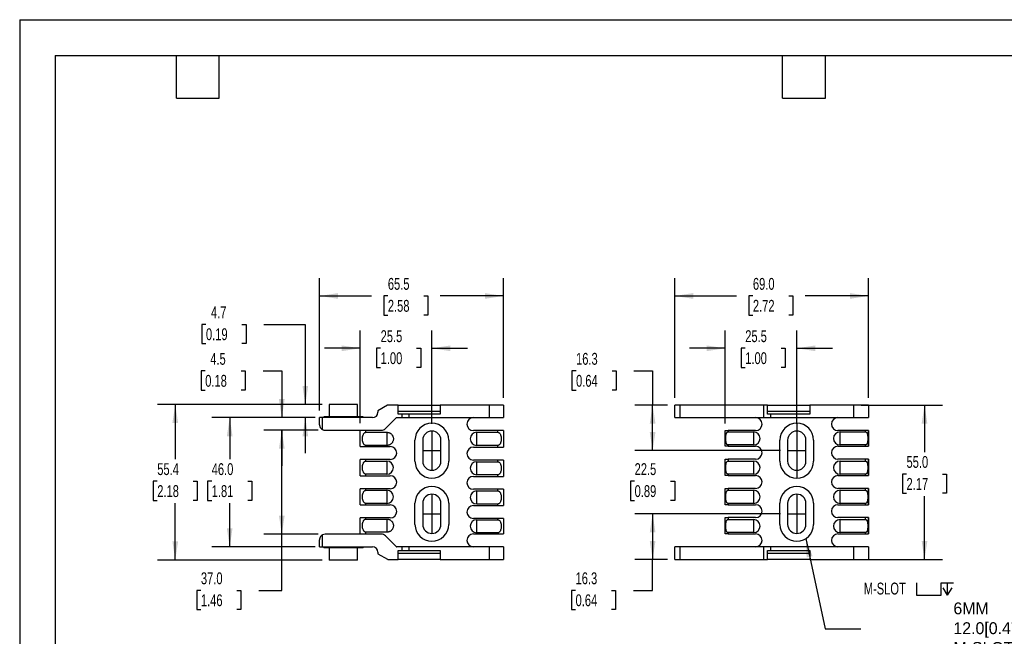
# Model space of a CAD drawing. Header units: millimetres. Extents: x 0 to 559, y 0 to 432.
# Tile 2 of 4: x 0 to 351, y 212 to 432. Entities that reach past the tile are written whole.
import ezdxf

# ---------------------------------------------------------------- set-up
doc = ezdxf.new("R2010")
doc.units = ezdxf.units.MM
doc.header["$LTSCALE"] = 2
doc.linetypes.add('CENTERX2', pattern=[20.32, 12.7, -2.54, 2.54, -2.54])
doc.layers.add('CENTER', color=40, linetype='CENTERX2')
doc.layers.add('DIMENSIONS', color=140, linetype='Continuous', lineweight=25)
doc.layers.add('TEXT', color=140, linetype='Continuous', lineweight=25)
doc.styles.add('SLDTEXTSTYLE0', font='TXT', dxfattribs={"width": 0.7})
doc.dimstyles.new('SLDDIMSTYLE0', dxfattribs={"dimtxt": 4.316016, "dimasz": 6.604, "dimexe": 0, "dimexo": 0.0625, "dimgap": 1.079004, "dimtad": 0, "dimtih": 1, "dimtoh": 1, "dimdec": 1, "dimrnd": 1e-09, "dimzin": 4, "dimdsep": 46, "dimtxsty": 'SLDTEXTSTYLE0', "dimsah": 1, "dimcen": 0.09, "dimadec": 0, "dimazin": 1, "dimtfac": 1, "dimtdec": 1, "dimtofl": 0, "dimtmove": 0, "dimatfit": 3, "dimfxl": 0, "dimfrac": 2, "dimtolj": 1, "dimtzin": 12, "dimarcsym": 0})
doc.dimstyles.new('SLDDIMSTYLE1', dxfattribs={"dimtxt": 4.316016, "dimasz": 6.604, "dimexe": 0, "dimexo": 0.0625, "dimgap": 1.079004, "dimtad": 0, "dimtih": 1, "dimtoh": 1, "dimdec": 1, "dimrnd": 1e-09, "dimzin": 12, "dimdsep": 46, "dimtxsty": 'SLDTEXTSTYLE0', "dimsah": 1, "dimcen": 0.09, "dimadec": 0, "dimazin": 3, "dimtfac": 1, "dimtdec": 1, "dimtofl": 0, "dimtmove": 0, "dimatfit": 3, "dimfxl": 0, "dimfrac": 2, "dimtolj": 1, "dimtzin": 12, "dimarcsym": 0})
doc.dimstyles.new('SLDDIMSTYLE6', dxfattribs={"dimtxt": 4.316016, "dimasz": 6.604, "dimexe": 0, "dimexo": 0.0625, "dimgap": 1.079004, "dimtad": 0, "dimtih": 1, "dimtoh": 1, "dimdec": 1, "dimrnd": 1e-09, "dimzin": 12, "dimdsep": 46, "dimtxsty": 'SLDTEXTSTYLE0', "dimsah": 1, "dimcen": 0.09, "dimadec": 0, "dimazin": 3, "dimtfac": 1, "dimtdec": 1, "dimtmove": 0, "dimatfit": 0, "dimfxl": 0, "dimfrac": 2, "dimtolj": 1, "dimtzin": 12, "dimarcsym": 0})
doc.dimstyles.new('SLDDIMSTYLE7', dxfattribs={"dimtxt": 0.18, "dimasz": 6.604, "dimexe": 0, "dimexo": 0.0625, "dimgap": 0, "dimtad": 0, "dimtih": 1, "dimtoh": 1, "dimdec": 0, "dimrnd": 1e-09, "dimzin": 0, "dimdsep": 46, "dimtxsty": 'Standard', "dimsah": 1, "dimcen": 0.09, "dimadec": 0, "dimazin": 0, "dimtfac": 6.604, "dimtdec": 0, "dimtofl": 0, "dimtmove": 0, "dimatfit": 3, "dimfxl": 0, "dimfrac": 2, "dimtolj": 1, "dimtzin": 0, "dimarcsym": 0})

# ---------------------------------------------------------------- blocks, each defined once
blk = doc.blocks.new('_D_13')
at = {"layer": 'DIMENSIONS'}
for p, q in [((251.32, 288.02), (251.32, 321.13)), ((276.82, 287.87), (276.82, 321.13)), ((251.32, 314.78), (238.62, 314.78)), ((258.46, 314.78), (257.01, 314.78)), ((257.01, 314.78), (257.01, 307.92)), ((271.28, 314.78), (272.73, 314.78)), ((272.73, 314.78), (272.73, 307.92)), ((276.82, 314.78), (289.52, 314.78)), ((257.01, 307.92), (258.46, 307.92)), ((272.73, 307.92), (271.28, 307.92))]:
    blk.add_line(p, q, dxfattribs=at)
for points in [[(251.32, 314.78), (244.72, 315.8), (244.72, 313.77)], [(276.82, 314.78), (283.42, 313.77), (283.42, 315.8)]]:
    blk.add_solid(points, dxfattribs=at)
at = {"layer": 'DIMENSIONS', "char_height": 4.233, "attachment_point": 1, "style": 'SLDTEXTSTYLE0'}
for s, insert in [('25.5', (258.46, 321.21)), ('1.00', (258.46, 313.38))]:
    blk.add_mtext(s, dxfattribs=dict(at, insert=insert))
blk = doc.blocks.new('_D_14')
at = {"layer": 'DIMENSIONS'}
for p, q in [((271.03, 255.83), (219.11, 255.83)), ((225.46, 255.83), (225.46, 239.58)), ((230.78, 239.58), (219.11, 239.58)), ((225.46, 228.57), (225.46, 239.58)), ((198.02, 228.57), (196.57, 228.57)), ((196.57, 228.57), (196.57, 221.71)), ((210.84, 228.57), (212.29, 228.57)), ((212.29, 228.57), (212.29, 221.71)), ((218.62, 228.57), (225.46, 228.57)), ((196.57, 221.71), (198.02, 221.71)), ((212.29, 221.71), (210.84, 221.71))]:
    blk.add_line(p, q, dxfattribs=at)
for points in [[(225.46, 255.83), (224.45, 249.23), (226.48, 249.23)], [(225.46, 239.58), (226.48, 246.19), (224.45, 246.19)]]:
    blk.add_solid(points, dxfattribs=at)
at = {"layer": 'DIMENSIONS', "char_height": 4.233, "attachment_point": 1, "style": 'SLDTEXTSTYLE0'}
for s, insert in [('16.3', (198.02, 234.99)), ('0.64', (198.02, 227.16))]:
    blk.add_mtext(s, dxfattribs=dict(at, insert=insert))
blk = doc.blocks.new('_D_15')
at = {"layer": 'DIMENSIONS'}
for p, q in [((225.46, 278.33), (225.46, 291.03)), ((271.03, 278.33), (219.11, 278.33)), ((219.05, 267.44), (217.6, 267.44)), ((217.6, 267.44), (217.6, 260.58)), ((231.88, 267.44), (233.33, 267.44)), ((233.33, 267.44), (233.33, 260.58)), ((217.6, 260.58), (219.05, 260.58)), ((233.33, 260.58), (231.88, 260.58)), ((271.03, 255.83), (219.11, 255.83)), ((225.46, 255.83), (225.46, 243.13))]:
    blk.add_line(p, q, dxfattribs=at)
for points in [[(225.46, 278.33), (226.48, 284.94), (224.45, 284.94)], [(225.46, 255.83), (224.45, 249.23), (226.48, 249.23)]]:
    blk.add_solid(points, dxfattribs=at)
at = {"layer": 'DIMENSIONS', "char_height": 4.233, "attachment_point": 1, "style": 'SLDTEXTSTYLE0'}
for s, insert in [('22.5', (219.05, 273.87)), ('0.89', (219.05, 266.04))]:
    blk.add_mtext(s, dxfattribs=dict(at, insert=insert))
blk = doc.blocks.new('_D_16')
at = {"layer": 'DIMENSIONS'}
for p, q in [((198.19, 306.72), (196.74, 306.72)), ((196.74, 306.72), (196.74, 299.86)), ((211.01, 306.72), (212.46, 306.72)), ((212.46, 306.72), (212.46, 299.86)), ((218.79, 306.72), (225.46, 306.72)), ((225.46, 306.72), (225.46, 294.58)), ((196.74, 299.86), (198.19, 299.86)), ((212.46, 299.86), (211.01, 299.86)), ((230.78, 294.58), (219.11, 294.58)), ((225.46, 278.33), (225.46, 294.58)), ((271.03, 278.33), (219.11, 278.33))]:
    blk.add_line(p, q, dxfattribs=at)
for points in [[(225.46, 294.58), (224.45, 287.98), (226.48, 287.98)], [(225.46, 278.33), (226.48, 284.94), (224.45, 284.94)]]:
    blk.add_solid(points, dxfattribs=at)
at = {"layer": 'DIMENSIONS', "char_height": 4.233, "attachment_point": 1, "style": 'SLDTEXTSTYLE0'}
for s, insert in [('16.3', (198.19, 313.15)), ('0.64', (198.19, 305.32))]:
    blk.add_mtext(s, dxfattribs=dict(at, insert=insert))
blk = doc.blocks.new('_D_17')
at = {"layer": 'DIMENSIONS'}
for p, q in [((121.32, 288.12), (121.32, 321.13)), ((146.82, 287.87), (146.82, 321.13)), ((121.32, 314.78), (108.62, 314.78)), ((128.58, 314.78), (127.13, 314.78)), ((127.13, 314.78), (127.13, 307.92)), ((141.41, 314.78), (142.85, 314.78)), ((142.85, 314.78), (142.85, 307.92)), ((146.82, 314.78), (159.52, 314.78)), ((127.13, 307.92), (128.58, 307.92)), ((142.85, 307.92), (141.41, 307.92))]:
    blk.add_line(p, q, dxfattribs=at)
for points in [[(121.32, 314.78), (114.72, 315.8), (114.72, 313.77)], [(146.82, 314.78), (153.42, 313.77), (153.42, 315.8)]]:
    blk.add_solid(points, dxfattribs=at)
at = {"layer": 'DIMENSIONS', "char_height": 4.233, "attachment_point": 1, "style": 'SLDTEXTSTYLE0'}
for s, insert in [('25.5', (128.58, 321.21)), ('1.00', (128.58, 313.38))]:
    blk.add_mtext(s, dxfattribs=dict(at, insert=insert))
blk = doc.blocks.new('_D_18')
at = {"layer": 'DIMENSIONS'}
for p, q in [((299.71, 294.58), (328.67, 294.58)), ((322.32, 294.58), (322.32, 277.83)), ((315.91, 270.01), (314.46, 270.01)), ((314.46, 270.01), (314.46, 263.15)), ((328.73, 270.01), (330.18, 270.01)), ((330.18, 270.01), (330.18, 263.15)), ((314.46, 263.15), (315.91, 263.15)), ((330.18, 263.15), (328.73, 263.15)), ((322.32, 239.58), (322.32, 262.18)), ((299.71, 239.58), (328.67, 239.58))]:
    blk.add_line(p, q, dxfattribs=at)
for points in [[(322.32, 294.58), (321.3, 287.98), (323.34, 287.98)], [(322.32, 239.58), (323.34, 246.19), (321.3, 246.19)]]:
    blk.add_solid(points, dxfattribs=at)
at = {"layer": 'DIMENSIONS', "char_height": 4.233, "attachment_point": 1, "style": 'SLDTEXTSTYLE0'}
for s, insert in [('55.0', (315.91, 276.43)), ('2.17', (315.91, 268.6))]:
    blk.add_mtext(s, dxfattribs=dict(at, insert=insert))
blk = doc.blocks.new('_D_19')
at = {"layer": 'DIMENSIONS'}
for p, q in [((233.32, 297.12), (233.32, 339.77)), ((302.32, 297.12), (302.32, 339.77)), ((233.32, 333.42), (255.34, 333.42)), ((261.19, 333.42), (259.74, 333.42)), ((259.74, 333.42), (259.74, 326.56)), ((274.01, 333.42), (275.46, 333.42)), ((275.46, 333.42), (275.46, 326.56)), ((302.32, 333.42), (279.86, 333.42)), ((259.74, 326.56), (261.19, 326.56)), ((275.46, 326.56), (274.01, 326.56))]:
    blk.add_line(p, q, dxfattribs=at)
for points in [[(233.32, 333.42), (239.92, 332.4), (239.92, 334.44)], [(302.32, 333.42), (295.72, 334.44), (295.72, 332.4)]]:
    blk.add_solid(points, dxfattribs=at)
at = {"layer": 'DIMENSIONS', "char_height": 4.233, "attachment_point": 1, "style": 'SLDTEXTSTYLE0'}
for s, insert in [('69.0', (261.19, 339.84)), ('2.72', (261.19, 332.02))]:
    blk.add_mtext(s, dxfattribs=dict(at, insert=insert))
blk = doc.blocks.new('_D_20')
at = {"layer": 'DIMENSIONS'}
for p, q in [((106.82, 292.62), (106.82, 339.77)), ((172.32, 297.12), (172.32, 339.77)), ((106.82, 333.42), (125.3, 333.42)), ((131.15, 333.42), (129.7, 333.42)), ((129.7, 333.42), (129.7, 326.56)), ((143.97, 333.42), (145.42, 333.42)), ((145.42, 333.42), (145.42, 326.56)), ((172.32, 333.42), (149.82, 333.42)), ((129.7, 326.56), (131.15, 326.56)), ((145.42, 326.56), (143.97, 326.56))]:
    blk.add_line(p, q, dxfattribs=at)
for points in [[(106.82, 333.42), (113.42, 332.4), (113.42, 334.44)], [(172.32, 333.42), (165.72, 334.44), (165.72, 332.4)]]:
    blk.add_solid(points, dxfattribs=at)
at = {"layer": 'DIMENSIONS', "char_height": 4.233, "attachment_point": 1, "style": 'SLDTEXTSTYLE0'}
for s, insert in [('65.5', (131.15, 339.84)), ('2.58', (131.15, 332.02))]:
    blk.add_mtext(s, dxfattribs=dict(at, insert=insert))
blk = doc.blocks.new('_D_21')
at = {"layer": 'DIMENSIONS'}
for p, q in [((106.28, 285.58), (87.02, 285.58)), ((93.37, 248.58), (93.37, 285.58)), ((106.28, 248.58), (87.02, 248.58)), ((93.37, 228.57), (93.37, 248.58)), ((64.56, 228.57), (63.11, 228.57)), ((63.11, 228.57), (63.11, 221.71)), ((77.38, 228.57), (78.83, 228.57)), ((78.83, 228.57), (78.83, 221.71)), ((85.16, 228.57), (93.37, 228.57)), ((63.11, 221.71), (64.56, 221.71)), ((78.83, 221.71), (77.38, 221.71))]:
    blk.add_line(p, q, dxfattribs=at)
for points in [[(93.37, 285.58), (92.35, 278.98), (94.39, 278.98)], [(93.37, 248.58), (94.39, 255.19), (92.35, 255.19)]]:
    blk.add_solid(points, dxfattribs=at)
at = {"layer": 'DIMENSIONS', "char_height": 4.233, "attachment_point": 1, "style": 'SLDTEXTSTYLE0'}
for s, insert in [('37.0', (64.56, 234.99)), ('1.46', (64.56, 227.16))]:
    blk.add_mtext(s, dxfattribs=dict(at, insert=insert))
blk = doc.blocks.new('_D_22')
at = {"layer": 'DIMENSIONS'}
for p, q in [((66.09, 306.72), (64.65, 306.72)), ((64.65, 306.72), (64.65, 299.86)), ((78.92, 306.72), (80.37, 306.72)), ((80.37, 306.72), (80.37, 299.86)), ((86.7, 306.72), (93.37, 306.72)), ((93.37, 306.72), (93.37, 290.08)), ((64.65, 299.86), (66.09, 299.86)), ((80.37, 299.86), (78.92, 299.86)), ((105.28, 290.08), (87.02, 290.08)), ((106.28, 285.58), (87.02, 285.58)), ((93.37, 285.58), (93.37, 272.88))]:
    blk.add_line(p, q, dxfattribs=at)
for points in [[(93.37, 290.08), (94.39, 296.69), (92.35, 296.69)], [(93.37, 285.58), (92.35, 278.98), (94.39, 278.98)]]:
    blk.add_solid(points, dxfattribs=at)
at = {"layer": 'DIMENSIONS', "char_height": 4.233, "attachment_point": 1, "style": 'SLDTEXTSTYLE0'}
for s, insert in [('4.5', (67.89, 313.15)), ('0.18', (66.09, 305.32))]:
    blk.add_mtext(s, dxfattribs=dict(at, insert=insert))
blk = doc.blocks.new('_D_23')
at = {"layer": 'DIMENSIONS'}
for p, q in [((66.35, 323.31), (64.9, 323.31)), ((64.9, 323.31), (64.9, 316.45)), ((79.17, 323.31), (80.62, 323.31)), ((80.62, 323.31), (80.62, 316.45)), ((86.95, 323.31), (101.75, 323.31)), ((101.75, 323.31), (101.75, 294.78)), ((64.9, 316.45), (66.35, 316.45)), ((80.62, 316.45), (79.17, 316.45)), ((107.73, 294.78), (95.4, 294.78)), ((105.28, 290.08), (95.4, 290.08)), ((101.75, 290.08), (101.75, 277.38))]:
    blk.add_line(p, q, dxfattribs=at)
for points in [[(101.75, 294.78), (102.77, 301.39), (100.74, 301.39)], [(101.75, 290.08), (100.74, 283.48), (102.77, 283.48)]]:
    blk.add_solid(points, dxfattribs=at)
at = {"layer": 'DIMENSIONS', "char_height": 4.233, "attachment_point": 1, "style": 'SLDTEXTSTYLE0'}
for s, insert in [('4.7', (68.14, 329.74)), ('0.19', (66.35, 321.91))]:
    blk.add_mtext(s, dxfattribs=dict(at, insert=insert))
blk = doc.blocks.new('_D_24')
at = {"layer": 'DIMENSIONS'}
for p, q in [((105.28, 290.08), (68.47, 290.08)), ((74.82, 290.08), (74.82, 275.27)), ((68.4, 267.44), (66.95, 267.44)), ((66.95, 267.44), (66.95, 260.58)), ((81.23, 267.44), (82.68, 267.44)), ((82.68, 267.44), (82.68, 260.58)), ((66.95, 260.58), (68.4, 260.58)), ((74.82, 244.08), (74.82, 259.62)), ((82.68, 260.58), (81.23, 260.58)), ((105.28, 244.08), (68.47, 244.08))]:
    blk.add_line(p, q, dxfattribs=at)
for points in [[(74.82, 290.08), (73.8, 283.48), (75.83, 283.48)], [(74.82, 244.08), (75.83, 250.69), (73.8, 250.69)]]:
    blk.add_solid(points, dxfattribs=at)
at = {"layer": 'DIMENSIONS', "char_height": 4.233, "attachment_point": 1, "style": 'SLDTEXTSTYLE0'}
for s, insert in [('46.0', (68.4, 273.87)), ('1.81', (68.4, 266.04))]:
    blk.add_mtext(s, dxfattribs=dict(at, insert=insert))
blk = doc.blocks.new('_D_25')
at = {"layer": 'DIMENSIONS'}
for p, q in [((107.73, 294.78), (49.07, 294.78)), ((55.42, 294.78), (55.42, 275.27)), ((49.01, 267.44), (47.56, 267.44)), ((47.56, 267.44), (47.56, 260.58)), ((61.83, 267.44), (63.28, 267.44)), ((63.28, 267.44), (63.28, 260.58)), ((47.56, 260.58), (49.01, 260.58)), ((55.42, 239.38), (55.42, 259.62)), ((63.28, 260.58), (61.83, 260.58)), ((107.73, 239.38), (49.07, 239.38))]:
    blk.add_line(p, q, dxfattribs=at)
for points in [[(55.42, 294.78), (54.4, 288.18), (56.44, 288.18)], [(55.42, 239.38), (56.44, 245.99), (54.4, 245.99)]]:
    blk.add_solid(points, dxfattribs=at)
at = {"layer": 'DIMENSIONS', "char_height": 4.233, "attachment_point": 1, "style": 'SLDTEXTSTYLE0'}
for s, insert in [('55.4', (49.01, 273.87)), ('2.18', (49.01, 266.04))]:
    blk.add_mtext(s, dxfattribs=dict(at, insert=insert))
blk = doc.blocks.new('SW_SYMBOL_HOLE_SPOT')
at = {"layer": 'DIMENSIONS', "color": 0}
for p, q in [((0, 1750), (0, 150)), ((3200, 150), (3200, 1750)), ((0, 150), (3200, 150))]:
    blk.add_line(p, q, dxfattribs=at)
blk = doc.blocks.new('SW_SYMBOL_HOLE_DEPTH')
at = {"layer": 'DIMENSIONS', "color": 0}
for p, q in [((0, 1750), (1600, 1750)), ((800, 1750), (800, 150)), ((200, 1110), (800, 150)), ((1400, 1110), (800, 150))]:
    blk.add_line(p, q, dxfattribs=at)

msp = doc.modelspace()

# ---------------------------------------------------------------- linework, layer by layer
at = {"color": 7, "linetype": 'Continuous'}
for q in [(0, 0.01), (558.8, 431.81)]:
    msp.add_line((0, 431.81), q, dxfattribs=at)
for p, q in [((110.27, 294.78), (110.27, 290.38)), ((120.37, 294.78), (110.27, 294.78)), ((120.37, 290.38), (120.37, 294.78)), ((131.02, 294.52), (127.63, 292.56)), ((127.63, 292.56), (127.63, 292.02)), ((134.82, 294.58), (131.27, 294.58)), ((134.82, 291.38), (134.82, 294.58)), ((134.82, 294.58), (149.82, 294.58)), ((134.82, 292.38), (149.82, 292.38)), ((136.28, 291.38), (134.82, 291.38)), ((136.28, 290.08), (136.28, 291.38)), ((138.78, 291.38), (136.28, 291.38)), ((138.78, 290.08), (138.78, 291.38)), ((149.82, 291.38), (138.78, 291.38)), ((149.82, 294.58), (149.82, 291.38)), ((167.32, 294.58), (149.82, 294.58)), ((167.32, 290.08), (167.32, 294.58)), ((172.32, 294.58), (167.32, 294.58)), ((172.32, 294.58), (172.32, 290.08)), ((233.32, 290.08), (233.32, 294.58)), ((235.32, 294.58), (233.32, 294.58)), ((235.32, 290.08), (235.32, 294.58)), ((265.13, 294.58), (235.32, 294.58)), ((265.13, 290.08), (265.13, 294.58)), ((266.42, 294.58), (265.13, 294.58)), ((266.42, 291.38), (266.42, 294.58)), ((266.42, 294.58), (281.42, 294.58)), ((266.42, 292.38), (281.42, 292.38)), ((267.55, 291.38), (266.42, 291.38)), ((267.55, 290.08), (267.55, 291.38)), ((281.42, 291.38), (267.55, 291.38)), ((281.42, 294.58), (281.42, 291.38)), ((297.17, 294.58), (281.42, 294.58)), ((297.17, 290.08), (297.17, 294.58)), ((302.32, 294.58), (297.17, 294.58)), ((302.32, 294.58), (302.32, 290.08)), ((106.82, 287.58), (106.82, 290.08)), ((107.82, 290.08), (106.82, 290.08)), ((107.82, 285.85), (107.82, 290.08)), ((125.69, 290.08), (107.82, 290.08)), ((108.32, 290.38), (108.32, 290.08)), ((122.32, 290.38), (108.32, 290.38)), ((122.32, 290.08), (122.32, 290.38)), ((130.26, 286.17), (134.06, 289.97)), ((134.33, 290.08), (136.28, 290.08)), ((136.28, 290.08), (138.78, 290.08)), ((138.78, 290.08), (167.32, 290.08)), ((167.32, 290.08), (172.32, 290.08)), ((233.32, 290.08), (235.32, 290.08)), ((235.32, 290.08), (265.13, 290.08)), ((265.13, 290.08), (267.55, 290.08)), ((267.55, 290.08), (297.17, 290.08)), ((297.17, 290.08), (302.32, 290.08)), ((108.82, 285.58), (128.84, 285.58)), ((121.32, 279.78), (121.32, 285.58)), ((123.32, 284.87), (123.32, 285.58)), ((123.32, 284.87), (130.82, 284.87)), ((130.82, 284.87), (130.82, 280.2)), ((170.32, 285.48), (161.62, 285.48)), ((162.82, 284.87), (170.32, 284.87)), ((162.82, 280.2), (162.82, 284.87)), ((170.32, 284.87), (170.32, 285.48)), ((172.32, 285.48), (170.32, 285.48)), ((172.32, 285.48), (172.32, 279.58)), ((251.32, 279.88), (251.32, 285.48)), ((251.32, 285.48), (252.32, 285.48)), ((252.32, 285.48), (252.32, 285.02)), ((262.17, 285.48), (252.32, 285.48)), ((252.32, 285.02), (261.42, 285.02)), ((261.42, 285.02), (261.42, 280.35)), ((301.32, 285.48), (291.47, 285.48)), ((292.22, 285.02), (301.32, 285.02)), ((292.22, 280.35), (292.22, 285.02)), ((301.32, 285.02), (301.32, 285.48)), ((302.25, 285.48), (301.32, 285.48)), ((302.25, 285.48), (302.25, 279.88)), ((302.32, 285.48), (302.25, 285.48)), ((302.32, 285.48), (302.32, 279.88)), ((140.82, 274.58), (140.82, 282.08)), ((143.57, 282.08), (143.57, 274.58)), ((150.07, 274.58), (150.07, 282.08)), ((152.82, 282.08), (152.82, 274.58)), ((270.82, 274.58), (270.82, 282.08)), ((273.57, 282.08), (273.57, 274.58)), ((280.07, 274.58), (280.07, 282.08)), ((282.82, 282.08), (282.82, 274.58)), ((121.32, 279.78), (123.32, 279.78)), ((123.32, 279.78), (123.32, 280.2)), ((130.82, 280.2), (123.32, 280.2)), ((123.32, 279.78), (132.02, 279.78)), ((161.62, 279.58), (170.32, 279.58)), ((170.32, 280.2), (162.82, 280.2)), ((170.32, 279.58), (170.32, 280.2)), ((170.32, 279.58), (172.32, 279.58)), ((252.32, 279.88), (251.32, 279.88)), ((252.32, 280.35), (252.32, 279.88)), ((261.42, 280.35), (252.32, 280.35)), ((252.32, 279.88), (262.17, 279.88)), ((291.47, 279.88), (301.32, 279.88)), ((301.32, 280.35), (292.22, 280.35)), ((301.32, 279.88), (301.32, 280.35)), ((301.32, 279.88), (302.25, 279.88)), ((302.25, 279.88), (302.32, 279.88)), ((121.32, 269.38), (121.32, 275.18)), ((123.32, 275.18), (121.32, 275.18)), ((123.32, 274.62), (123.32, 275.18)), ((132.02, 275.18), (123.32, 275.18)), ((123.32, 274.62), (130.82, 274.62)), ((130.82, 274.62), (130.82, 269.95)), ((170.32, 274.98), (161.62, 274.98)), ((162.82, 274.4), (170.32, 274.4)), ((162.82, 269.73), (162.82, 274.4)), ((170.32, 274.4), (170.32, 274.98)), ((172.32, 274.98), (170.32, 274.98)), ((172.32, 274.98), (172.32, 269.18)), ((251.32, 269.48), (251.32, 275.28)), ((251.32, 275.28), (252.32, 275.28)), ((252.32, 275.28), (252.32, 274.62)), ((262.17, 275.28), (252.32, 275.28)), ((252.32, 274.62), (261.42, 274.62)), ((261.42, 274.62), (261.42, 269.95)), ((301.32, 275.28), (291.47, 275.28)), ((292.22, 274.62), (301.32, 274.62)), ((292.22, 269.95), (292.22, 274.62)), ((301.32, 274.62), (301.32, 275.28)), ((302.25, 275.28), (301.32, 275.28)), ((302.25, 275.28), (302.25, 269.48)), ((302.32, 275.28), (302.25, 275.28)), ((302.32, 275.28), (302.32, 269.48)), ((121.32, 269.38), (123.32, 269.38)), ((123.32, 269.38), (123.32, 269.95)), ((130.82, 269.95), (123.32, 269.95)), ((123.32, 269.38), (132.02, 269.38)), ((161.62, 269.18), (170.32, 269.18)), ((170.32, 269.73), (162.82, 269.73)), ((170.32, 269.18), (170.32, 269.73)), ((170.32, 269.18), (172.32, 269.18)), ((252.32, 269.48), (251.32, 269.48)), ((252.32, 269.95), (252.32, 269.48)), ((261.42, 269.95), (252.32, 269.95)), ((252.32, 269.48), (262.17, 269.48)), ((291.47, 269.48), (301.32, 269.48)), ((301.32, 269.95), (292.22, 269.95)), ((301.32, 269.48), (301.32, 269.95)), ((301.32, 269.48), (302.25, 269.48)), ((302.25, 269.48), (302.32, 269.48)), ((121.32, 258.98), (121.32, 264.78)), ((123.32, 264.78), (121.32, 264.78)), ((123.32, 264.22), (123.32, 264.78)), ((132.02, 264.78), (123.32, 264.78)), ((123.32, 264.22), (130.82, 264.22)), ((130.82, 264.22), (130.82, 259.55)), ((170.32, 264.58), (161.62, 264.58)), ((162.82, 264), (170.32, 264)), ((162.82, 259.33), (162.82, 264)), ((170.32, 264), (170.32, 264.58)), ((172.32, 264.58), (170.32, 264.58)), ((172.32, 264.58), (172.32, 258.78)), ((251.32, 259.08), (251.32, 264.88)), ((251.32, 264.88), (252.32, 264.88)), ((252.32, 264.88), (252.32, 264.22)), ((262.17, 264.88), (252.32, 264.88)), ((252.32, 264.22), (261.42, 264.22)), ((261.42, 264.22), (261.42, 259.55)), ((301.32, 264.88), (291.47, 264.88)), ((292.22, 264.22), (301.32, 264.22)), ((292.22, 259.55), (292.22, 264.22)), ((301.32, 264.22), (301.32, 264.88)), ((302.25, 264.88), (301.32, 264.88)), ((302.25, 264.88), (302.25, 259.08)), ((302.32, 264.88), (302.25, 264.88)), ((302.32, 264.88), (302.32, 259.08)), ((123.32, 258.98), (123.32, 259.55)), ((130.82, 259.55), (123.32, 259.55)), ((140.82, 252.08), (140.82, 259.58)), ((143.57, 259.58), (143.57, 252.08)), ((150.07, 252.08), (150.07, 259.58)), ((152.82, 259.58), (152.82, 252.08)), ((252.32, 259.55), (252.32, 259.08)), ((261.42, 259.55), (252.32, 259.55)), ((270.82, 252.08), (270.82, 259.58)), ((273.57, 259.58), (273.57, 252.08)), ((280.07, 252.08), (280.07, 259.58)), ((282.82, 259.58), (282.82, 252.08)), ((301.32, 259.55), (292.22, 259.55)), ((301.32, 259.08), (301.32, 259.55)), ((121.32, 258.98), (123.32, 258.98)), ((123.32, 258.98), (132.02, 258.98)), ((161.62, 258.78), (170.32, 258.78)), ((170.32, 259.33), (162.82, 259.33)), ((170.32, 258.78), (170.32, 259.33)), ((170.32, 258.78), (172.32, 258.78)), ((252.32, 259.08), (251.32, 259.08)), ((252.32, 259.08), (262.17, 259.08)), ((291.47, 259.08), (301.32, 259.08)), ((301.32, 259.08), (302.25, 259.08)), ((302.25, 259.08), (302.32, 259.08)), ((121.32, 248.58), (121.32, 254.38)), ((123.32, 254.38), (121.32, 254.38)), ((123.32, 253.97), (123.32, 254.38)), ((132.02, 254.38), (123.32, 254.38)), ((123.32, 253.97), (130.82, 253.97)), ((130.82, 253.97), (130.82, 249.3)), ((170.32, 254.18), (161.62, 254.18)), ((162.82, 253.75), (170.32, 253.75)), ((162.82, 249.08), (162.82, 253.75)), ((170.32, 253.75), (170.32, 254.18)), ((172.32, 254.18), (170.32, 254.18)), ((172.32, 254.18), (172.32, 248.68)), ((251.32, 248.68), (251.32, 254.48)), ((251.32, 254.48), (252.32, 254.48)), ((252.32, 254.48), (252.32, 253.82)), ((262.17, 254.48), (252.32, 254.48)), ((252.32, 253.82), (261.42, 253.82)), ((261.42, 253.82), (261.42, 249.15)), ((301.32, 254.48), (291.47, 254.48)), ((292.22, 253.82), (301.32, 253.82)), ((292.22, 249.15), (292.22, 253.82)), ((301.32, 253.82), (301.32, 254.48)), ((302.25, 254.48), (301.32, 254.48)), ((302.25, 254.48), (302.25, 248.68)), ((302.32, 254.48), (302.25, 254.48)), ((302.32, 254.48), (302.32, 248.68)), ((123.32, 248.58), (123.32, 249.3)), ((130.82, 249.3), (123.32, 249.3)), ((170.32, 249.08), (162.82, 249.08)), ((170.32, 248.68), (170.32, 249.08)), ((252.32, 249.15), (252.32, 248.68)), ((261.42, 249.15), (252.32, 249.15)), ((301.32, 249.15), (292.22, 249.15)), ((301.32, 248.68), (301.32, 249.15)), ((106.82, 244.08), (106.82, 246.58)), ((107.82, 244.08), (107.82, 248.32)), ((128.84, 248.58), (108.82, 248.58)), ((134.06, 244.2), (130.26, 248)), ((161.62, 248.68), (170.32, 248.68)), ((170.32, 248.68), (172.32, 248.68)), ((252.32, 248.68), (251.32, 248.68)), ((252.32, 248.68), (262.17, 248.68)), ((291.47, 248.68), (301.32, 248.68)), ((301.32, 248.68), (302.25, 248.68)), ((302.25, 248.68), (302.32, 248.68)), ((106.82, 244.08), (107.82, 244.08)), ((107.82, 244.08), (125.69, 244.08)), ((108.32, 244.08), (108.32, 243.78)), ((122.32, 243.78), (108.32, 243.78)), ((110.27, 243.78), (110.27, 239.38)), ((120.37, 239.38), (120.37, 243.78)), ((122.32, 243.78), (122.32, 244.08)), ((127.63, 242.14), (127.63, 241.6)), ((136.28, 244.08), (134.33, 244.08)), ((134.82, 239.58), (134.82, 242.78)), ((134.82, 242.78), (136.28, 242.78)), ((136.28, 242.78), (136.28, 244.08)), ((138.78, 244.08), (136.28, 244.08)), ((136.28, 242.78), (138.78, 242.78)), ((138.78, 242.78), (138.78, 244.08)), ((167.32, 244.08), (138.78, 244.08)), ((138.78, 242.78), (149.82, 242.78)), ((149.82, 242.78), (149.82, 239.58)), ((167.32, 239.58), (167.32, 244.08)), ((172.32, 244.08), (167.32, 244.08)), ((172.32, 244.08), (172.32, 239.58)), ((233.32, 239.58), (233.32, 244.08)), ((235.32, 244.08), (233.32, 244.08)), ((235.32, 239.58), (235.32, 244.08)), ((265.13, 244.08), (235.32, 244.08)), ((265.13, 239.58), (265.13, 244.08)), ((267.55, 244.08), (265.13, 244.08)), ((266.42, 239.58), (266.42, 242.78)), ((266.42, 242.78), (267.55, 242.78)), ((267.55, 242.78), (267.55, 244.08)), ((297.17, 244.08), (267.55, 244.08)), ((267.55, 242.78), (281.42, 242.78)), ((281.42, 242.78), (281.42, 239.58)), ((297.17, 239.58), (297.17, 244.08)), ((302.32, 244.08), (297.17, 244.08)), ((302.32, 244.08), (302.32, 239.58)), ((120.37, 239.38), (110.27, 239.38)), ((127.63, 241.6), (131.02, 239.65)), ((131.27, 239.58), (134.82, 239.58)), ((134.82, 241.78), (149.82, 241.78)), ((149.82, 239.58), (134.82, 239.58)), ((149.82, 239.58), (167.32, 239.58)), ((167.32, 239.58), (172.32, 239.58)), ((233.32, 239.58), (235.32, 239.58)), ((235.32, 239.58), (265.13, 239.58)), ((265.13, 239.58), (266.42, 239.58)), ((266.42, 241.78), (281.42, 241.78)), ((281.42, 239.58), (266.42, 239.58)), ((281.42, 239.58), (297.17, 239.58)), ((297.17, 239.58), (302.32, 239.58))]:
    msp.add_line(p, q)
for centre, radius, start, end in [((125.69, 292.02), 1.94, 270, 0), ((131.27, 294.08), 0.5, 90, 120), ((134.33, 289.69), 0.39, 90, 135), ((146.82, 282.08), 6, 0, 180), ((161.62, 287.78), 2.3, 90, 270), ((262.17, 287.78), 2.3, 270, 90), ((276.82, 282.08), 6, 0, 180), ((291.47, 287.78), 2.3, 90, 270), ((108.82, 287.58), 2, 240, 270), ((128.84, 287.58), 2, 270, 315), ((146.82, 282.08), 3.25, 0, 180), ((162.82, 282.53), 2.33, 90, 270), ((261.42, 282.68), 2.33, 270, 90), ((276.82, 282.08), 3.25, 0, 180), ((292.22, 282.68), 2.33, 90, 270), ((132.02, 277.48), 2.3, 270, 90), ((161.62, 277.28), 2.3, 90, 270), ((262.17, 277.58), 2.3, 270, 90), ((291.47, 277.58), 2.3, 90, 270), ((130.82, 272.28), 2.33, 270, 90), ((146.82, 274.58), 6, 180, 0), ((146.82, 274.58), 3.25, 180, 0), ((162.82, 272.07), 2.33, 90, 270), ((261.42, 272.28), 2.33, 270, 90), ((276.82, 274.58), 6, 180, 0), ((276.82, 274.58), 3.25, 180, 0), ((292.22, 272.28), 2.33, 90, 270), ((132.02, 267.08), 2.3, 270, 90), ((161.62, 266.88), 2.3, 90, 270), ((262.17, 267.18), 2.3, 270, 90), ((291.47, 267.18), 2.3, 90, 270), ((130.82, 261.88), 2.33, 270, 90), ((146.82, 259.58), 6, 0, 180), ((162.82, 261.67), 2.33, 90, 270), ((261.42, 261.88), 2.33, 270, 90), ((276.82, 259.58), 6, 0, 180), ((292.22, 261.88), 2.33, 90, 270), ((146.82, 259.58), 3.25, 0, 180), ((276.82, 259.58), 3.25, 0, 180), ((132.02, 256.68), 2.3, 270, 90), ((161.62, 256.48), 2.3, 90, 270), ((262.17, 256.78), 2.3, 270, 90), ((291.47, 256.78), 2.3, 90, 270), ((162.82, 251.42), 2.33, 90, 270), ((261.42, 251.48), 2.33, 270, 90), ((292.22, 251.48), 2.33, 90, 270), ((146.82, 252.08), 6, 180, 0), ((146.82, 252.08), 3.25, 180, 0), ((276.82, 252.08), 6, 180, 0), ((276.82, 252.08), 3.25, 180, 0), ((108.82, 246.58), 2, 90, 120), ((128.84, 246.58), 2, 45, 90), ((161.62, 246.38), 2.3, 90, 270), ((262.17, 246.38), 2.3, 270, 90), ((291.47, 246.38), 2.3, 90, 270), ((125.69, 242.14), 1.94, 360, 90), ((134.33, 244.47), 0.39, 225, 270), ((131.27, 240.08), 0.5, 240, 270)]:
    msp.add_arc(centre, radius, start, end)
for points, knots in [([(106.82, 287.58), (106.82, 287.53), (106.82, 287.44), (106.84, 287.31), (106.86, 287.2), (106.89, 287.05), (106.95, 286.86), (107.06, 286.62), (107.19, 286.41), (107.35, 286.22), (107.51, 286.07), (107.66, 285.95), (107.77, 285.88), (107.82, 285.85)], [0, 0, 0, 0, 0.07763, 0.145151, 0.202564, 0.249869, 0.385042, 0.504102, 0.633579, 0.75041, 0.83864, 0.921672, 1, 1, 1, 1]), ([(123.32, 280.2), (123.29, 280.2), (123.24, 280.2), (123.16, 280.22), (123.08, 280.24), (123, 280.27), (122.92, 280.32), (122.85, 280.37), (122.77, 280.43), (122.65, 280.55), (122.49, 280.77), (122.3, 281.2), (122.15, 281.79), (122.1, 282.53), (122.15, 283.28), (122.3, 283.87), (122.49, 284.3), (122.67, 284.54), (122.84, 284.7), (122.99, 284.8), (123.15, 284.86), (123.26, 284.86), (123.32, 284.87)], [0, 0, 0, 0, 0.014241, 0.028448, 0.042801, 0.057474, 0.072631, 0.088421, 0.104976, 0.122409, 0.181157, 0.248219, 0.368773, 0.500081, 0.631303, 0.751945, 0.818953, 0.877755, 0.9117, 0.942604, 0.971587, 1, 1, 1, 1]), ([(130.82, 284.87), (130.87, 284.87), (130.97, 284.86), (131.12, 284.85), (131.27, 284.82), (131.41, 284.79), (131.56, 284.74), (131.75, 284.67), (131.98, 284.56), (132.23, 284.39), (132.5, 284.15), (132.76, 283.84), (132.97, 283.43), (133.11, 282.99), (133.15, 282.53), (133.11, 282.08), (132.97, 281.64), (132.76, 281.23), (132.47, 280.88), (132.12, 280.58), (131.76, 280.39), (131.42, 280.28), (131.12, 280.21), (130.92, 280.21), (130.82, 280.2)], [0, 0, 0, 0, 0.020329, 0.040765, 0.0614, 0.082324, 0.103623, 0.125378, 0.16658, 0.20758, 0.249157, 0.312451, 0.374864, 0.437627, 0.500092, 0.562476, 0.62532, 0.687658, 0.751027, 0.812995, 0.874685, 0.917684, 0.959221, 1, 1, 1, 1]), ([(170.32, 284.87), (170.35, 284.87), (170.4, 284.86), (170.48, 284.85), (170.56, 284.83), (170.64, 284.79), (170.72, 284.75), (170.79, 284.7), (170.87, 284.64), (170.99, 284.52), (171.15, 284.3), (171.34, 283.87), (171.49, 283.28), (171.54, 282.53), (171.49, 281.79), (171.34, 281.2), (171.15, 280.77), (170.97, 280.52), (170.8, 280.37), (170.65, 280.27), (170.49, 280.21), (170.37, 280.21), (170.32, 280.2)], [0, 0, 0, 0, 0.014241, 0.028448, 0.042801, 0.057474, 0.072631, 0.088421, 0.104976, 0.122409, 0.181157, 0.248219, 0.368773, 0.500081, 0.631303, 0.751945, 0.818953, 0.877755, 0.9117, 0.942604, 0.971587, 1, 1, 1, 1]), ([(252.32, 280.35), (252.3, 280.35), (252.26, 280.35), (252.2, 280.37), (252.14, 280.39), (252.09, 280.43), (252.03, 280.47), (251.98, 280.52), (251.93, 280.59), (251.88, 280.66), (251.8, 280.8), (251.71, 281.03), (251.61, 281.44), (251.53, 282), (251.51, 282.68), (251.53, 283.36), (251.61, 283.92), (251.71, 284.34), (251.81, 284.59), (251.91, 284.77), (252.01, 284.88), (252.1, 284.96), (252.21, 285.01), (252.28, 285.01), (252.32, 285.02)], [0, 0, 0, 0, 0.0112436, 0.0225754, 0.0342709, 0.0465807, 0.0597207, 0.0738686, 0.0891672, 0.1057295, 0.1236445, 0.1821763, 0.2482689, 0.3704775, 0.5000836, 0.6296046, 0.7518988, 0.8179354, 0.876523, 0.9077706, 0.934869, 0.9585167, 0.9797548, 1, 1, 1, 1]), ([(301.32, 285.02), (301.34, 285.02), (301.38, 285.01), (301.44, 285), (301.5, 284.97), (301.55, 284.94), (301.61, 284.9), (301.66, 284.84), (301.71, 284.78), (301.76, 284.71), (301.84, 284.57), (301.93, 284.34), (302.03, 283.92), (302.1, 283.36), (302.13, 282.68), (302.1, 282), (302.03, 281.45), (301.93, 281.03), (301.83, 280.78), (301.72, 280.6), (301.63, 280.49), (301.54, 280.41), (301.43, 280.36), (301.36, 280.35), (301.32, 280.35)], [0, 0, 0, 0, 0.011244, 0.022575, 0.034271, 0.046581, 0.059721, 0.073869, 0.089167, 0.105729, 0.123644, 0.182176, 0.248269, 0.370478, 0.500084, 0.629605, 0.751899, 0.817935, 0.876523, 0.907771, 0.934869, 0.958517, 0.979755, 1, 1, 1, 1]), ([(123.32, 269.95), (123.29, 269.95), (123.24, 269.95), (123.16, 269.97), (123.08, 269.99), (123, 270.02), (122.92, 270.07), (122.85, 270.12), (122.77, 270.18), (122.65, 270.3), (122.49, 270.52), (122.3, 270.95), (122.15, 271.54), (122.1, 272.28), (122.15, 273.03), (122.3, 273.62), (122.49, 274.05), (122.67, 274.29), (122.84, 274.45), (122.99, 274.55), (123.15, 274.61), (123.26, 274.61), (123.32, 274.62)], [0, 0, 0, 0, 0.014241, 0.028448, 0.042801, 0.057474, 0.072631, 0.088421, 0.104976, 0.122409, 0.181157, 0.248219, 0.368773, 0.500081, 0.631303, 0.751945, 0.818953, 0.877755, 0.9117, 0.942604, 0.971587, 1, 1, 1, 1]), ([(170.32, 274.4), (170.35, 274.4), (170.4, 274.4), (170.48, 274.38), (170.56, 274.36), (170.64, 274.33), (170.72, 274.28), (170.79, 274.23), (170.87, 274.17), (170.99, 274.05), (171.15, 273.83), (171.34, 273.4), (171.49, 272.81), (171.54, 272.07), (171.49, 271.32), (171.34, 270.73), (171.15, 270.3), (170.97, 270.06), (170.8, 269.9), (170.65, 269.8), (170.49, 269.74), (170.37, 269.74), (170.32, 269.73)], [0, 0, 0, 0, 0.014241, 0.028448, 0.042801, 0.057474, 0.072631, 0.088421, 0.104976, 0.122409, 0.181157, 0.248219, 0.368773, 0.500081, 0.631303, 0.751945, 0.818953, 0.877755, 0.9117, 0.942604, 0.971587, 1, 1, 1, 1]), ([(252.32, 269.95), (252.3, 269.95), (252.26, 269.95), (252.2, 269.97), (252.14, 269.99), (252.09, 270.03), (252.03, 270.07), (251.98, 270.12), (251.93, 270.19), (251.88, 270.26), (251.8, 270.4), (251.71, 270.63), (251.61, 271.04), (251.53, 271.6), (251.51, 272.28), (251.53, 272.96), (251.61, 273.52), (251.71, 273.94), (251.81, 274.19), (251.91, 274.37), (252.01, 274.48), (252.1, 274.56), (252.21, 274.61), (252.28, 274.61), (252.32, 274.62)], [0, 0, 0, 0, 0.011244, 0.022575, 0.034271, 0.046581, 0.059721, 0.073869, 0.089167, 0.105729, 0.123644, 0.182176, 0.248269, 0.370478, 0.500084, 0.629605, 0.751899, 0.817935, 0.876523, 0.907771, 0.934869, 0.958517, 0.979755, 1, 1, 1, 1]), ([(301.32, 274.62), (301.34, 274.62), (301.38, 274.61), (301.44, 274.6), (301.5, 274.57), (301.55, 274.54), (301.61, 274.5), (301.66, 274.44), (301.71, 274.38), (301.76, 274.31), (301.84, 274.17), (301.93, 273.94), (302.03, 273.52), (302.1, 272.96), (302.13, 272.28), (302.1, 271.6), (302.03, 271.05), (301.93, 270.63), (301.83, 270.38), (301.72, 270.2), (301.63, 270.09), (301.54, 270.01), (301.43, 269.96), (301.36, 269.95), (301.32, 269.95)], [0, 0, 0, 0, 0.0112436, 0.0225754, 0.0342709, 0.0465807, 0.0597207, 0.0738686, 0.0891672, 0.1057295, 0.1236445, 0.1821763, 0.2482689, 0.3704775, 0.5000836, 0.6296046, 0.7518988, 0.8179354, 0.876523, 0.9077706, 0.934869, 0.9585167, 0.9797548, 1, 1, 1, 1]), ([(123.32, 259.55), (123.29, 259.55), (123.24, 259.55), (123.16, 259.57), (123.08, 259.59), (123, 259.62), (122.92, 259.67), (122.85, 259.72), (122.77, 259.78), (122.65, 259.9), (122.49, 260.12), (122.3, 260.55), (122.15, 261.14), (122.1, 261.88), (122.15, 262.63), (122.3, 263.22), (122.49, 263.65), (122.67, 263.89), (122.84, 264.05), (122.99, 264.15), (123.15, 264.21), (123.26, 264.21), (123.32, 264.22)], [0, 0, 0, 0, 0.014241, 0.028448, 0.042801, 0.057474, 0.072631, 0.088421, 0.104976, 0.122409, 0.181157, 0.248219, 0.368773, 0.500081, 0.631303, 0.751945, 0.818953, 0.877755, 0.9117, 0.942604, 0.971587, 1, 1, 1, 1]), ([(170.32, 264), (170.35, 264), (170.4, 264), (170.48, 263.98), (170.56, 263.96), (170.64, 263.93), (170.72, 263.88), (170.79, 263.83), (170.87, 263.77), (170.99, 263.65), (171.15, 263.43), (171.34, 263), (171.49, 262.41), (171.54, 261.67), (171.49, 260.92), (171.34, 260.33), (171.15, 259.9), (170.97, 259.66), (170.8, 259.5), (170.65, 259.4), (170.49, 259.34), (170.37, 259.34), (170.32, 259.33)], [0, 0, 0, 0, 0.014241, 0.028448, 0.042801, 0.057474, 0.072631, 0.088421, 0.104976, 0.122409, 0.181157, 0.248219, 0.368773, 0.500081, 0.631303, 0.751945, 0.818953, 0.877755, 0.9117, 0.942604, 0.971587, 1, 1, 1, 1]), ([(252.32, 259.55), (252.3, 259.55), (252.26, 259.55), (252.2, 259.57), (252.14, 259.59), (252.09, 259.63), (252.03, 259.67), (251.98, 259.72), (251.93, 259.79), (251.88, 259.86), (251.8, 260), (251.71, 260.23), (251.61, 260.64), (251.53, 261.2), (251.51, 261.88), (251.53, 262.56), (251.61, 263.12), (251.71, 263.54), (251.81, 263.79), (251.91, 263.97), (252.01, 264.08), (252.1, 264.16), (252.21, 264.21), (252.28, 264.21), (252.32, 264.22)], [0, 0, 0, 0, 0.0112436, 0.0225754, 0.0342709, 0.0465807, 0.0597207, 0.0738686, 0.0891672, 0.1057295, 0.1236445, 0.1821763, 0.2482689, 0.3704775, 0.5000836, 0.6296046, 0.7518988, 0.8179354, 0.876523, 0.9077706, 0.934869, 0.9585167, 0.9797548, 1, 1, 1, 1]), ([(301.32, 264.22), (301.34, 264.22), (301.38, 264.21), (301.44, 264.2), (301.5, 264.17), (301.55, 264.14), (301.61, 264.1), (301.66, 264.04), (301.71, 263.98), (301.76, 263.91), (301.84, 263.77), (301.93, 263.54), (302.03, 263.12), (302.1, 262.56), (302.13, 261.88), (302.1, 261.2), (302.03, 260.65), (301.93, 260.23), (301.83, 259.98), (301.72, 259.8), (301.63, 259.69), (301.54, 259.61), (301.43, 259.56), (301.36, 259.55), (301.32, 259.55)], [0, 0, 0, 0, 0.011244, 0.022575, 0.034271, 0.046581, 0.059721, 0.073869, 0.089167, 0.105729, 0.123644, 0.182176, 0.248269, 0.370478, 0.500084, 0.629605, 0.751899, 0.817935, 0.876523, 0.907771, 0.934869, 0.958517, 0.979755, 1, 1, 1, 1]), ([(123.32, 249.3), (123.29, 249.3), (123.24, 249.3), (123.16, 249.32), (123.08, 249.34), (123, 249.37), (122.92, 249.42), (122.85, 249.47), (122.77, 249.53), (122.65, 249.65), (122.49, 249.87), (122.3, 250.3), (122.15, 250.89), (122.1, 251.63), (122.15, 252.38), (122.3, 252.97), (122.49, 253.4), (122.67, 253.64), (122.84, 253.8), (122.99, 253.9), (123.15, 253.96), (123.26, 253.96), (123.32, 253.97)], [0, 0, 0, 0, 0.014241, 0.028448, 0.042801, 0.057474, 0.072631, 0.088421, 0.104976, 0.122409, 0.181157, 0.248219, 0.368773, 0.500081, 0.631303, 0.751945, 0.818953, 0.877755, 0.9117, 0.942604, 0.971587, 1, 1, 1, 1]), ([(130.82, 253.97), (130.87, 253.97), (130.97, 253.96), (131.12, 253.95), (131.27, 253.92), (131.41, 253.89), (131.56, 253.84), (131.75, 253.77), (131.98, 253.66), (132.23, 253.49), (132.5, 253.25), (132.76, 252.94), (132.97, 252.53), (133.11, 252.09), (133.15, 251.63), (133.11, 251.18), (132.97, 250.74), (132.76, 250.33), (132.47, 249.98), (132.12, 249.68), (131.76, 249.49), (131.42, 249.38), (131.12, 249.31), (130.92, 249.31), (130.82, 249.3)], [0, 0, 0, 0, 0.020329, 0.040765, 0.0614, 0.082324, 0.103623, 0.125378, 0.16658, 0.20758, 0.249157, 0.312451, 0.374864, 0.437627, 0.500092, 0.562476, 0.62532, 0.687658, 0.751027, 0.812995, 0.874685, 0.917684, 0.959221, 1, 1, 1, 1]), ([(170.32, 253.75), (170.35, 253.75), (170.4, 253.75), (170.48, 253.73), (170.56, 253.71), (170.64, 253.68), (170.72, 253.63), (170.79, 253.58), (170.87, 253.52), (170.99, 253.4), (171.15, 253.18), (171.34, 252.75), (171.49, 252.16), (171.54, 251.42), (171.49, 250.67), (171.34, 250.08), (171.15, 249.65), (170.97, 249.41), (170.8, 249.25), (170.65, 249.15), (170.49, 249.09), (170.37, 249.09), (170.32, 249.08)], [0, 0, 0, 0, 0.0142415, 0.0284485, 0.0428011, 0.0574742, 0.0726314, 0.0884214, 0.1049758, 0.1224089, 0.1811567, 0.2482188, 0.3687726, 0.5000813, 0.6313031, 0.7519449, 0.8189534, 0.8777547, 0.9117005, 0.942604, 0.971587, 1, 1, 1, 1]), ([(252.32, 249.15), (252.3, 249.15), (252.26, 249.15), (252.2, 249.17), (252.14, 249.19), (252.09, 249.23), (252.03, 249.27), (251.98, 249.32), (251.93, 249.39), (251.88, 249.46), (251.8, 249.6), (251.71, 249.83), (251.61, 250.24), (251.53, 250.8), (251.51, 251.48), (251.53, 252.16), (251.61, 252.72), (251.71, 253.14), (251.81, 253.39), (251.91, 253.57), (252.01, 253.68), (252.1, 253.76), (252.21, 253.81), (252.28, 253.81), (252.32, 253.82)], [0, 0, 0, 0, 0.0112436, 0.0225754, 0.0342709, 0.0465807, 0.0597207, 0.0738686, 0.0891672, 0.1057295, 0.1236445, 0.1821763, 0.2482689, 0.3704775, 0.5000836, 0.6296046, 0.7518988, 0.8179354, 0.876523, 0.9077706, 0.934869, 0.9585167, 0.9797548, 1, 1, 1, 1]), ([(301.32, 253.82), (301.34, 253.82), (301.38, 253.81), (301.44, 253.8), (301.5, 253.77), (301.55, 253.74), (301.61, 253.7), (301.66, 253.64), (301.71, 253.58), (301.76, 253.51), (301.84, 253.37), (301.93, 253.14), (302.03, 252.72), (302.1, 252.16), (302.13, 251.48), (302.1, 250.8), (302.03, 250.25), (301.93, 249.83), (301.83, 249.58), (301.72, 249.4), (301.63, 249.29), (301.54, 249.21), (301.43, 249.16), (301.36, 249.15), (301.32, 249.15)], [0, 0, 0, 0, 0.011244, 0.022575, 0.034271, 0.046581, 0.059721, 0.073869, 0.089167, 0.105729, 0.123644, 0.182176, 0.248269, 0.370478, 0.500084, 0.629605, 0.751899, 0.817935, 0.876523, 0.907771, 0.934869, 0.958517, 0.979755, 1, 1, 1, 1]), ([(107.82, 248.32), (107.79, 248.3), (107.74, 248.27), (107.66, 248.22), (107.59, 248.16), (107.51, 248.1), (107.44, 248.03), (107.33, 247.92), (107.19, 247.76), (107.06, 247.54), (106.95, 247.31), (106.88, 247.08), (106.83, 246.84), (106.82, 246.68), (106.82, 246.58)], [0, 0, 0, 0, 0.038633, 0.078374, 0.119293, 0.161455, 0.204917, 0.249735, 0.366537, 0.496023, 0.615054, 0.750235, 0.854906, 1, 1, 1, 1])]:
    msp.add_open_spline(points, degree=3, knots=knots)
at = {"layer": 'CENTER'}
for p, q in [((146.82, 285.33), (146.82, 271.33)), ((276.82, 285.33), (276.82, 271.33)), ((143.57, 278.33), (150.07, 278.33)), ((273.57, 278.33), (280.07, 278.33)), ((146.82, 262.83), (146.82, 248.83)), ((276.82, 262.83), (276.82, 248.83)), ((143.57, 255.83), (150.07, 255.83)), ((273.57, 255.83), (280.07, 255.83))]:
    msp.add_line(p, q, dxfattribs=at)
at = {"layer": 'DIMENSIONS'}
msp.add_line((276.82, 288.08), (276.82, 268.58), dxfattribs=at)
at = {"layer": 'TEXT'}
for p, q in [((12.7, 419.1), (546.1, 419.1)), ((12.7, 419.1), (12.7, 12.7)), ((55.88, 403.86), (55.88, 419.1)), ((71.12, 403.86), (71.12, 419.1)), ((271.78, 403.86), (271.78, 419.1)), ((287.02, 403.86), (287.02, 419.1)), ((55.88, 403.86), (71.12, 403.86)), ((271.78, 403.86), (287.02, 403.86))]:
    msp.add_line(p, q, dxfattribs=at)

# ---------------------------------------------------------------- block references
at = {"layer": 'DIMENSIONS', "xscale": 0.002728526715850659, "yscale": 0.002728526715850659, "zscale": 0.002728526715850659}
for name, p in [('SW_SYMBOL_HOLE_SPOT', (319.52, 226.49)), ('SW_SYMBOL_HOLE_DEPTH', (328.26, 226.49))]:
    msp.add_blockref(name, p, dxfattribs=at)

# ---------------------------------------------------------------- texts
at = {"layer": 'DIMENSIONS', "insert": (300.68, 231.34), "char_height": 4.233, "attachment_point": 1, "style": 'SLDTEXTSTYLE0'}
msp.add_mtext('M-SLOT ^J', dxfattribs=at)
at = {"layer": 'DIMENSIONS', "attachment_point": 1}
for s, insert, char_height in [('^J', (328.26, 231.34), 4.233), ('^J6MM^J12.0[0.47] X 19.5[0.76]^JM-SLOT THRU-ALL^J6.5[0.25] X 14.0[0.55]^J(2X) EACH, MALE & FEMALE', (332.62, 231.34), 4.2333)]:
    msp.add_mtext(s, dxfattribs=dict(at, insert=insert, char_height=char_height))

# ---------------------------------------------------------------- dimensions: what is measured, and where the dimension line sits
at = {"layer": 'DIMENSIONS'}
for base, p1, p2, angle, dimstyle, picture, middle in [((106.82, 333.42), (172.32, 294.58), (106.82, 290.08), 0, 'SLDDIMSTYLE1', '_D_20', (137.56, 333.42)), ((302.32, 333.42), (233.32, 294.58), (302.32, 294.58), 0, 'SLDDIMSTYLE0', '_D_19', (267.6, 333.42)), ((101.75, 294.78), (107.82, 290.08), (110.27, 294.78), 90, 'SLDDIMSTYLE6', '_D_23', (101.75, 323.31)), ((121.32, 314.78), (146.82, 285.33), (121.32, 285.58), 0, 'SLDDIMSTYLE6', '_D_17', (134.99, 314.78)), ((251.32, 314.78), (276.82, 285.33), (251.32, 285.48), 0, 'SLDDIMSTYLE6', '_D_13', (264.87, 314.78)), ((93.37, 290.08), (108.82, 285.58), (107.82, 290.08), 90, 'SLDDIMSTYLE6', '_D_22', (93.37, 306.72)), ((225.46447524, 294.58383623), (273.56948496, 278.33383623), (233.31948496, 294.58383623), 90, 'SLDDIMSTYLE1', '_D_16', (225.46447524, 306.72422076)), ((55.42, 239.38), (110.27, 294.78), (110.27, 239.38), 90, 'SLDDIMSTYLE1', '_D_25', (55.42, 267.44)), ((322.32, 239.58), (297.17, 294.58), (297.17, 239.58), 90, 'SLDDIMSTYLE0', '_D_18', (322.32, 270.01)), ((74.82, 244.08), (107.82, 290.08), (107.82, 244.08), 90, 'SLDDIMSTYLE0', '_D_24', (74.82, 267.44)), ((225.46, 278.33), (273.57, 255.83), (273.57, 278.33), 90, 'SLDDIMSTYLE6', '_D_15', (225.46, 267.44)), ((93.37, 285.58), (108.82, 248.58), (108.82, 285.58), 90, 'SLDDIMSTYLE0', '_D_21', (93.37, 228.57)), ((225.46447524, 239.58383623), (273.56948496, 255.83383623), (233.31948496, 239.58383623), 90, 'SLDDIMSTYLE1', '_D_14', (225.46447524, 228.56634837))]:
    dim = msp.add_linear_dim(base=base, p1=p1, p2=p2, angle=angle, dimstyle=dimstyle, dxfattribs=at)
    dim.commit()
    dim.dimension.update_dxf_attribs({"geometry": picture, "text_midpoint": middle, "dimtype": 160})

# ---------------------------------------------------------------- leaders
msp.add_leader([(280, 247), (286.88, 214.9), (299.58, 214.9)], dimstyle='SLDDIMSTYLE7', dxfattribs=at)

doc.saveas('drawing.dxf')
